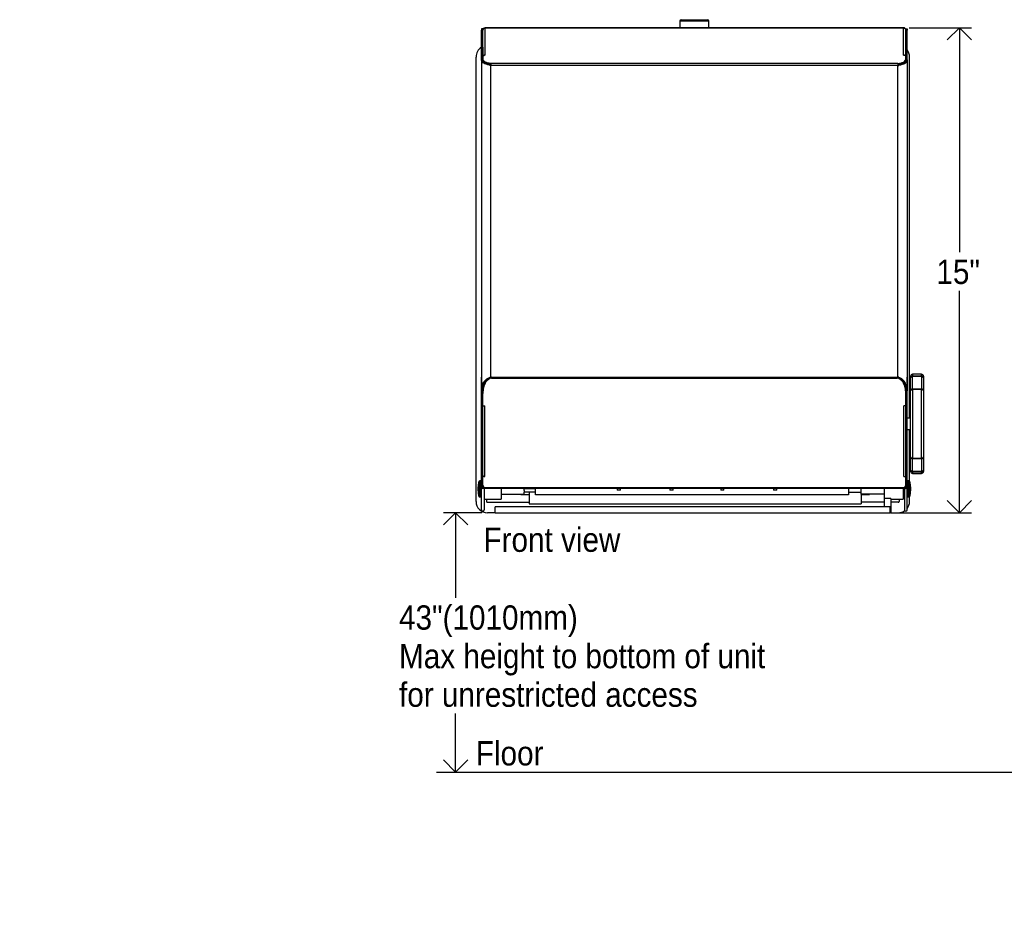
# Model space of a CAD drawing. Header units: inches. Extents: x -10.9 to 60, y -1.3 to 44.2.
# Tile 1 of 5: x -10.9 to 19.5, y -1.3 to 26.4. Entities that reach past the tile are written whole.
import ezdxf

# ---------------------------------------------------------------- set-up
doc = ezdxf.new("R2010")
doc.units = ezdxf.units.IN
doc.header["$MEASUREMENT"] = 0
doc.linetypes.add('SLD-Solid', pattern=[0])
doc.layers.add('DIMS', color=5, linetype='SLD-Solid')
doc.layers.add('NOTES', color=1, linetype='SLD-Solid')
doc.styles.add('SLDTEXTSTYLE1', font='GOTHIC.TTF', dxfattribs={"width": 0.913})
doc.dimstyles.new('SLDDIMSTYLE0', dxfattribs={"dimtxt": 0.75, "dimasz": 0.75, "dimexe": 0, "dimexo": 0.0625, "dimgap": 0.1875, "dimtad": 0, "dimtih": 1, "dimtoh": 1, "dimrnd": 1e-09, "dimzin": 12, "dimdsep": 46, "dimlunit": 5, "dimtxsty": 'SLDTEXTSTYLE1', "dimblk1": 'OPEN90', "dimblk2": 'OPEN90', "dimsah": 1, "dimcen": 0.09, "dimadec": 0, "dimazin": 3, "dimtfac": 1, "dimtofl": 0, "dimtmove": 0, "dimatfit": 3, "dimldrblk": 'OPEN90', "dimfxl": 1, "dimfrac": 2, "dimtolj": 1, "dimtzin": 12, "dimarcsym": 0})

# ---------------------------------------------------------------- blocks, each defined once
blk = doc.blocks.new('_Open90')
at = {"color": 0, "linetype": 'ByBlock', "lineweight": -2}
for p, q in [((-0.5, 0.5), (0, 0)), ((0, 0), (-1, 0)), ((0, 0), (-0.5, -0.5))]:
    blk.add_line(p, q, dxfattribs=at)
blk = doc.blocks.new('_D')
at = {"layer": 'DIMS'}
for p, q in [((3.389, 11.222), (2.201, 11.222)), ((2.576, 11.222), (2.576, 8.599)), ((2.576, 3.222), (2.576, 5.027))]:
    blk.add_line(p, q, dxfattribs=at)
at = {"layer": 'DIMS', "xscale": 0.75, "yscale": 0.75}
for p, rotation in [((2.576, 11.222), 90), ((2.576, 3.222), 270)]:
    blk.add_blockref('_Open90', p, dxfattribs=dict(at, rotation=rotation))
at = {"layer": 'DIMS', "char_height": 0.75, "attachment_point": 1, "style": 'SLDTEXTSTYLE1'}
for s, insert in [('                                              43"(1010mm)', (-10.872, 8.366)), ('                                              Max height to bottom of unit ', (-10.872, 7.175)), ('                                              for unrestricted access', (-10.872, 5.985))]:
    blk.add_mtext(s, dxfattribs=dict(at, insert=insert))
blk = doc.blocks.new('_D_1')
at = {"layer": 'DIMS'}
for p, q in [((16.565, 26.191), (18.493, 26.191)), ((18.118, 26.191), (18.118, 19.267)), ((18.118, 11.222), (18.118, 18.076)), ((16.168, 11.222), (18.493, 11.222))]:
    blk.add_line(p, q, dxfattribs=at)
at = {"layer": 'DIMS', "xscale": 0.75, "yscale": 0.75}
for p, rotation in [((18.118, 26.191, -0.481), 90), ((18.118, 11.222, -0.481), 270)]:
    blk.add_blockref('_Open90', p, dxfattribs=dict(at, rotation=rotation))
at = {"layer": 'DIMS', "insert": (17.409, 19.034), "char_height": 0.75, "attachment_point": 1, "style": 'SLDTEXTSTYLE1'}
blk.add_mtext('15"', dxfattribs=at)

msp = doc.modelspace()

# ---------------------------------------------------------------- linework, layer by layer
at = {"color": 7, "linetype": 'SLD-Solid', "lineweight": 25}
for p, q in [((9.5410122, 26.4411607), (10.3410122, 26.4411607)), ((3.4110122, 26.158861), (3.3760122, 26.158861)), ((3.3760122, 26.158861), (3.3760122, 26.1186687)), ((3.4110122, 26.1186687), (3.4110122, 26.158861)), ((3.4194116, 26.1169709), (3.4194116, 26.1271607)), ((3.4834116, 26.1822915), (3.4834116, 26.1911607)), ((3.4834116, 26.1911607), (3.4844116, 26.1911607)), ((3.4834116, 25.3500177), (3.4834116, 26.1822915)), ((3.4834116, 26.1822915), (3.4844116, 26.1822915)), ((3.4844116, 26.1822915), (3.4844116, 26.1911607)), ((16.3976129, 26.1911607), (3.4844116, 26.1911607)), ((16.3976129, 26.1822915), (3.4844116, 26.1822915)), ((9.4910122, 26.3911607), (9.4910122, 26.1911607)), ((10.3910122, 26.1911607), (10.3910122, 26.3911607)), ((16.3976129, 26.1822915), (16.3976129, 26.1911607)), ((16.3986129, 26.1911607), (16.3976129, 26.1911607)), ((16.3986129, 26.1822915), (16.3976129, 26.1822915)), ((16.3986129, 26.1822915), (16.3986129, 26.1911607)), ((16.3986129, 25.3500177), (16.3986129, 26.1822915)), ((16.4626129, 26.1169709), (16.4626129, 26.1271607)), ((16.4710122, 26.158861), (16.5060122, 26.158861)), ((16.4710122, 26.1186687), (16.4710122, 26.158861)), ((16.5060122, 26.158861), (16.5060122, 26.1186687)), ((3.3760122, 26.1186687), (3.4110122, 26.1186687)), ((3.3760122, 25.1986571), (3.3760122, 26.1186687)), ((3.4110122, 25.1986571), (3.4110122, 26.1186687)), ((3.4194116, 25.3162677), (3.4194116, 26.1169709)), ((16.4626129, 25.3162677), (16.4626129, 26.1169709)), ((16.5060122, 26.1186687), (16.4710122, 26.1186687)), ((16.4710122, 25.1986571), (16.4710122, 26.1186687)), ((16.5060122, 25.1986571), (16.5060122, 26.1186687)), ((3.4110122, 25.6078215), (3.4194116, 25.6115127)), ((3.4110122, 25.595718), (3.4149492, 25.595718)), ((3.4149492, 25.595718), (3.4194116, 25.595718)), ((3.4149492, 25.595718), (3.4149492, 25.1805966)), ((16.4670752, 25.595718), (16.4626129, 25.595718)), ((16.4670752, 25.595718), (16.4670752, 25.1805966)), ((16.4710122, 25.595718), (16.4670752, 25.595718)), ((3.2060122, 11.5722099), (3.2060122, 25.2892701)), ((3.4194116, 25.2250177), (3.4194116, 25.3162677)), ((3.4194116, 25.1986571), (3.4194116, 25.2250177)), ((3.4834116, 25.3412677), (3.4694116, 25.3412677)), ((3.4834116, 25.3412677), (3.4834116, 25.3500177)), ((16.3986129, 25.3412677), (16.3986129, 25.3500177)), ((16.3986129, 25.3412677), (16.4126129, 25.3412677)), ((16.4626129, 25.2250177), (16.4626129, 25.3162677)), ((16.4626129, 25.1986571), (16.4626129, 25.2250177)), ((16.5810122, 14.1422099), (16.5810122, 25.2892701)), ((3.3760122, 25.1986571), (3.3760122, 25.1666154)), ((3.3760122, 25.1666154), (3.3760122, 15.4099025)), ((3.3763794, 25.1666154), (3.3760122, 25.1666154)), ((3.3763794, 25.1900515), (3.3763794, 25.1666154)), ((3.3763794, 25.1900515), (3.4113343, 25.1900515)), ((3.4110122, 25.1986571), (3.4110122, 25.1900515)), ((3.4194116, 25.1986571), (3.4195374, 25.1986571)), ((3.4194116, 25.195193), (3.4194116, 25.1986571)), ((3.4195955, 25.195193), (3.4194116, 25.195193)), ((3.4194116, 25.195193), (3.4194116, 25.1689252)), ((3.4544116, 25.127873), (3.4544116, 25.1144709)), ((3.5310122, 25.0846818), (3.5310122, 25.0699626)), ((3.6325798, 25.0280448), (3.6325798, 25.0394829)), ((3.6325798, 25.0394829), (3.6360715, 25.0394829)), ((3.6610122, 25.0280448), (3.6325798, 25.0280448)), ((3.6360715, 25.0280448), (3.6360715, 25.0394829)), ((3.6610122, 25.0895379), (3.6610122, 25.0341123)), ((16.2210122, 25.0895379), (3.6610122, 25.0895379)), ((3.6610122, 25.0280448), (3.6610122, 25.0341123)), ((3.6610122, 25.0341123), (16.2210122, 25.0341123)), ((3.6610122, 15.4099025), (3.6610122, 25.0280448)), ((16.2210122, 25.0895379), (16.2210122, 25.0341123)), ((16.2210122, 25.0280448), (16.2210122, 25.0341123)), ((16.2210122, 15.4099025), (16.2210122, 25.0280448)), ((16.2210122, 25.0280448), (16.2494447, 25.0280448)), ((16.2494447, 25.0394829), (16.245953, 25.0394829)), ((16.245953, 25.0280448), (16.245953, 25.0394829)), ((16.2494447, 25.0280448), (16.2494447, 25.0394829)), ((16.2560122, 25.0624059), (16.2560122, 25.0419997)), ((16.4276129, 25.127873), (16.4276129, 25.1144709)), ((16.462429, 25.195193), (16.4626129, 25.195193)), ((16.4626129, 25.1986571), (16.4624871, 25.1986571)), ((16.4626129, 25.195193), (16.4626129, 25.1986571)), ((16.4626129, 25.195193), (16.4626129, 25.1689252)), ((16.5056451, 25.1900515), (16.4706902, 25.1900515)), ((16.4710122, 25.1986571), (16.4710122, 25.1900515)), ((16.5056451, 25.1900515), (16.5056451, 25.1666154)), ((16.5056451, 25.1666154), (16.5060122, 25.1666154)), ((16.5060122, 25.1986571), (16.5060122, 25.1666154)), ((16.5060122, 25.1666154), (16.5060122, 15.4099025)), ((16.9500122, 15.4972099), (16.6720122, 15.4972099)), ((3.3760122, 15.4099025), (3.3768083, 15.4099025)), ((3.3760122, 14.9482025), (3.3760122, 15.4099025)), ((3.3768083, 15.4099025), (3.3768083, 14.9841652)), ((3.4448318, 15.2508236), (3.4713802, 15.2508236)), ((3.5134784, 15.2817827), (3.5134784, 15.2642827)), ((3.5310122, 15.3316625), (3.5310122, 15.306367)), ((3.6319642, 15.3972687), (3.6319642, 15.4099025)), ((3.6319642, 15.4099025), (3.6610122, 15.4099025)), ((3.6319642, 15.3972687), (3.6355315, 15.3972687)), ((3.6355315, 15.3972687), (3.6355315, 15.4099025)), ((3.6827993, 15.4099025), (3.6610122, 15.4099025)), ((3.6827993, 15.4099025), (16.1992252, 15.4099025)), ((3.6827993, 15.4099025), (3.6827993, 15.3779025)), ((3.6827993, 15.3779025), (16.1992252, 15.3779025)), ((16.1992252, 15.4099025), (16.2210122, 15.4099025)), ((16.1992252, 15.4099025), (16.1992252, 15.3779025)), ((16.2500603, 15.4099025), (16.2210122, 15.4099025)), ((16.246493, 15.3972687), (16.246493, 15.4099025)), ((16.2500603, 15.3972687), (16.246493, 15.3972687)), ((16.2500603, 15.3972687), (16.2500603, 15.4099025)), ((16.2560122, 15.3924302), (16.2560122, 15.3772785)), ((16.3685461, 15.2817827), (16.3685461, 15.2642827)), ((16.4371927, 15.2508236), (16.4106442, 15.2508236)), ((16.5060122, 15.4099025), (16.5052162, 15.4099025)), ((16.5052162, 15.4099025), (16.5052162, 14.9841652)), ((16.5060122, 14.9482025), (16.5060122, 15.4099025)), ((16.6110122, 15.3924903), (16.6110122, 15.4362099)), ((16.6110122, 14.9879125), (16.6110122, 15.3924903)), ((16.6720122, 15.4540675), (16.6720122, 15.4280845)), ((16.6720122, 15.4540675), (16.9500122, 15.4540675)), ((16.9500122, 15.4280845), (16.6720122, 15.4280845)), ((16.9500122, 15.4540675), (16.9500122, 15.4280845)), ((17.0110122, 15.4362099), (17.0110122, 15.3924903)), ((17.0110122, 15.3924903), (17.0110122, 14.9879125)), ((3.4110122, 14.9482025), (3.3760122, 14.9482025)), ((3.3760122, 12.0670479), (3.3760122, 14.9482025)), ((3.3768083, 14.9841652), (3.4117105, 14.9841652)), ((3.4110122, 14.9482025), (3.4110122, 14.9841652)), ((3.4110122, 12.0670479), (3.4110122, 14.9482025)), ((3.4147722, 14.9260565), (3.4147722, 14.9085565)), ((3.4147722, 14.5189208), (3.4147722, 14.9085565)), ((3.4149492, 15.011774), (3.4149492, 14.93)), ((3.4342793, 15.098398), (3.4342793, 15.080898)), ((3.4499492, 15.1870278), (3.4499492, 15.1490972)), ((16.4477452, 15.098398), (16.4477452, 15.080898)), ((16.4591335, 15.0240384), (16.4670752, 15.0240384)), ((16.4670752, 15.0240384), (16.4670752, 14.93)), ((16.4672523, 14.9260565), (16.4672523, 14.9085565)), ((16.4710122, 14.9167425), (16.4672523, 14.9161212)), ((16.4672523, 14.5189208), (16.4672523, 14.9085565)), ((16.5052162, 14.9841652), (16.470314, 14.9841652)), ((16.4710122, 14.9482025), (16.4710122, 14.9841652)), ((16.4710122, 14.9482025), (16.5060122, 14.9482025)), ((16.4710122, 12.0670479), (16.4710122, 14.9482025)), ((16.5060122, 12.0670479), (16.5060122, 14.9482025)), ((16.6110122, 12.9465072), (16.6110122, 14.9879125)), ((16.9500122, 15.0385685), (16.6720122, 15.0385685)), ((16.6720122, 15.0230739), (16.6720122, 12.9113459)), ((16.9500122, 15.0230739), (16.6720122, 15.0230739)), ((16.9500122, 12.9113459), (16.9500122, 15.0230739)), ((17.0110122, 14.9879125), (17.0110122, 12.9465072)), ((3.4147722, 14.5189208), (3.4787722, 14.5189208)), ((3.4147722, 12.3712337), (3.4147722, 14.5189208)), ((3.4787722, 12.3392337), (3.4787722, 14.5189208)), ((16.4672523, 14.5189208), (16.4032523, 14.5189208)), ((16.4032523, 12.3392337), (16.4032523, 14.5189208)), ((16.4672523, 12.3712337), (16.4672523, 14.5189208)), ((16.4710122, 14.1422099), (16.4672523, 14.1422099)), ((16.6110122, 14.1422099), (16.5060122, 14.1422099)), ((16.4672523, 13.7922099), (16.4710122, 13.7922099)), ((16.5060122, 13.7922099), (16.6110122, 13.7922099)), ((16.5810122, 12.2014759), (16.5810122, 13.7922099)), ((16.6110122, 12.5419294), (16.6110122, 12.9465072)), ((16.6720122, 12.9113459), (16.9500122, 12.9113459)), ((16.6720122, 12.8958513), (16.9500122, 12.8958513)), ((17.0110122, 12.9465072), (17.0110122, 12.5419294)), ((16.6110122, 12.4982099), (16.6110122, 12.5419294)), ((16.6720122, 12.5063353), (16.9500122, 12.5063353)), ((16.6720122, 12.5063353), (16.6720122, 12.4803522)), ((16.9500122, 12.4803522), (16.6720122, 12.4803522)), ((16.9500122, 12.5063353), (16.9500122, 12.4803522)), ((17.0110122, 12.5419294), (17.0110122, 12.4982099)), ((3.2899631, 12.1827357), (3.2888005, 12.1774553)), ((3.3660122, 12.2102099), (3.3241444, 12.2102099)), ((3.4147722, 12.2727099), (3.4110122, 12.2727099)), ((3.4147722, 12.3567337), (3.4147722, 12.3392337)), ((3.4147722, 12.3567337), (3.4217196, 12.3567337)), ((3.4147722, 12.0720848), (3.4147722, 12.3392337)), ((3.4787722, 12.3392337), (3.4147722, 12.3392337)), ((3.4149492, 12.3688552), (3.4149492, 12.3567337)), ((16.4032523, 12.3392337), (16.4672523, 12.3392337)), ((16.4672523, 12.3567337), (16.4603049, 12.3567337)), ((16.4670752, 12.3688552), (16.4670752, 12.3567337)), ((16.4672523, 12.3567337), (16.4672523, 12.3392337)), ((16.4672523, 12.0720848), (16.4672523, 12.3392337)), ((16.55788, 12.2102099), (16.5160122, 12.2102099)), ((16.593224, 12.1774553), (16.5920613, 12.1827357)), ((16.6720122, 12.4372099), (16.9500122, 12.4372099)), ((3.2716079, 11.9010075), (3.2716079, 12.0194123)), ((3.4110122, 12.0670479), (3.3760122, 12.0670479)), ((3.3760122, 12.0670479), (3.3760122, 12.0186712)), ((3.3760122, 12.0186712), (3.4110122, 12.0186712)), ((3.3760122, 12.0129563), (3.3760122, 12.0186712)), ((3.4110122, 12.0129563), (3.3760122, 12.0129563)), ((3.3760122, 11.315475), (3.3760122, 12.0129563)), ((3.4110122, 12.0186712), (3.4110122, 12.0670479)), ((3.4110122, 12.0129563), (3.4110122, 12.0186712)), ((3.4210122, 12.0461464), (3.4210122, 12.0129563)), ((3.4210122, 12.0129563), (3.4560122, 12.0129563)), ((3.4560122, 12.0140852), (3.4560122, 12.0129563)), ((3.4560122, 12.0129563), (3.4560122, 11.315475)), ((3.4897722, 12.0071329), (16.3922523, 12.0071329)), ((3.4897722, 12.0071329), (3.4897722, 11.9821329)), ((3.4897722, 11.9821329), (16.3922523, 11.9821329)), ((3.9860122, 11.9821329), (3.9860122, 11.7982099)), ((4.6940122, 11.9135575), (4.6940122, 11.9821329)), ((4.6940122, 11.9712099), (5.0440122, 11.9712099)), ((4.6940122, 11.9135575), (4.6940122, 11.8604474)), ((4.6940122, 11.7982099), (4.6940122, 11.8604474)), ((5.0440122, 11.8604474), (4.6940122, 11.8604474)), ((4.8430122, 11.8604474), (4.8430122, 11.4942099)), ((7.5650122, 11.9712099), (5.0440122, 11.9712099)), ((5.0440122, 11.7782099), (5.0440122, 11.9712099)), ((7.5650122, 11.9821329), (7.5650122, 11.9197173)), ((7.6650122, 11.9197173), (7.5650122, 11.9197173)), ((7.6650122, 11.9197173), (7.6650122, 11.9821329)), ((9.1850122, 11.9712099), (7.6650122, 11.9712099)), ((9.1850122, 11.9821329), (9.1850122, 11.9197173)), ((9.2850122, 11.9197173), (9.1850122, 11.9197173)), ((9.2850122, 11.9197173), (9.2850122, 11.9821329)), ((10.7540122, 11.9712099), (9.2850122, 11.9712099)), ((10.7540122, 11.9821329), (10.7540122, 11.9197173)), ((10.8540122, 11.9197173), (10.7540122, 11.9197173)), ((10.8540122, 11.9197173), (10.8540122, 11.9821329)), ((12.3850122, 11.9712099), (10.8540122, 11.9712099)), ((12.3850122, 11.9821329), (12.3850122, 11.9197173)), ((12.4850122, 11.9197173), (12.3850122, 11.9197173)), ((12.4850122, 11.9197173), (12.4850122, 11.9821329)), ((14.6940122, 11.9712099), (12.4850122, 11.9712099)), ((14.6940122, 11.9712099), (14.6940122, 11.7782099)), ((14.6940122, 11.8604474), (15.0930122, 11.8604474)), ((15.0930122, 11.9709368), (15.0930122, 11.9821329)), ((15.0930122, 11.8604474), (15.0930122, 11.9709368)), ((15.0930122, 11.7982099), (15.0930122, 11.8604474)), ((15.8010122, 11.9821329), (15.8010122, 11.7982099)), ((16.3810122, 11.9821329), (16.3810122, 11.6477099)), ((16.3922523, 12.0071329), (16.3922523, 11.9821329)), ((16.4260122, 12.0140852), (16.4260122, 12.0129563)), ((16.4260122, 12.0129563), (16.4260122, 11.315475)), ((16.4610122, 12.0129563), (16.4260122, 12.0129563)), ((16.4610122, 12.0461464), (16.4610122, 12.0129563)), ((16.4710122, 12.0852099), (16.4672523, 12.0852099)), ((16.4710122, 12.0670479), (16.5060122, 12.0670479)), ((16.4710122, 12.0186712), (16.4710122, 12.0670479)), ((16.5060122, 12.0186712), (16.4710122, 12.0186712)), ((16.4710122, 12.0129563), (16.4710122, 12.0186712)), ((16.4710122, 12.0129563), (16.5060122, 12.0129563)), ((16.5060122, 12.0670479), (16.5060122, 12.0186712)), ((16.5060122, 12.0129563), (16.5060122, 12.0186712)), ((16.5060122, 11.315475), (16.5060122, 12.0129563)), ((16.6104166, 12.0194123), (16.6104166, 11.9010075)), ((3.2888005, 11.7429645), (3.2899631, 11.737684)), ((3.3241444, 11.7102099), (3.3660122, 11.7102099)), ((3.4560122, 11.6477099), (3.9860122, 11.6477099)), ((3.5310122, 11.6477099), (3.5310122, 11.5722099)), ((3.5560122, 11.5472099), (4.8430122, 11.5472099)), ((3.9860122, 11.7982099), (4.6940122, 11.7982099)), ((3.9860122, 11.7982099), (3.9860122, 11.6477099)), ((4.5930122, 11.7982099), (4.5930122, 11.7862099)), ((4.5930122, 11.7862099), (4.8430122, 11.7862099)), ((14.6940122, 11.7782099), (5.0440122, 11.7782099)), ((15.0930122, 11.7982099), (15.0930122, 11.4942099)), ((15.8010122, 11.7982099), (15.0930122, 11.7982099)), ((15.0930122, 11.7862099), (15.3430122, 11.7862099)), ((15.8010122, 11.5472099), (15.0930122, 11.5472099)), ((15.3430122, 11.7982099), (15.3430122, 11.7862099)), ((15.8010122, 11.7982099), (15.8010122, 11.6624999)), ((16.0010122, 11.6624999), (15.8010122, 11.6624999)), ((15.8010122, 11.6624999), (15.8010122, 11.4097099)), ((16.0010122, 11.6624999), (16.0010122, 11.2222099)), ((16.0010122, 11.6477099), (16.3810122, 11.6477099)), ((16.2310122, 11.5472099), (16.0010122, 11.5472099)), ((16.2560122, 11.6477099), (16.2560122, 11.5722099)), ((16.3810122, 11.8352099), (16.4260122, 11.8352099)), ((16.5160122, 11.7102099), (16.55788, 11.7102099)), ((16.5810122, 11.5722099), (16.5810122, 11.7189439)), ((16.5920613, 11.737684), (16.593224, 11.7429645)), ((15.9872622, 11.4097099), (3.7997622, 11.4097099)), ((3.7997622, 11.2222099), (3.7997622, 11.4097099)), ((4.8430122, 11.4942099), (15.0930122, 11.4942099)), ((15.9872622, 11.2222099), (15.9872622, 11.4097099)), ((3.7997622, 11.2222099), (3.5560122, 11.2222099)), ((3.7997622, 11.2222099), (15.9872622, 11.2222099)), ((16.0010122, 11.2222099), (15.9872622, 11.2222099)), ((16.0010122, 11.2222099), (16.2310122, 11.2222099))]:
    msp.add_line(p, q, dxfattribs=at)
at = {"color": 8, "linetype": 'SLD-Solid', "lineweight": 25}
for p, q in [((10.3910122, 26.3911607), (9.4910122, 26.3911607)), ((16.6720122, 15.4972099), (16.6720122, 15.4540675)), ((16.9500122, 15.4540675), (16.9500122, 15.4972099)), ((16.6610122, 15.4159484), (16.6610122, 15.0374383)), ((16.9610122, 15.0374383), (16.9610122, 15.4159484)), ((16.6720122, 15.0385685), (16.6720122, 15.0230739)), ((16.9500122, 15.0385685), (16.9500122, 15.0230739)), ((16.6610122, 12.8969815), (16.6610122, 12.5184714)), ((16.6720122, 12.9113459), (16.6720122, 12.8958513)), ((16.9500122, 12.9113459), (16.9500122, 12.8958513)), ((16.9610122, 12.5184714), (16.9610122, 12.8969815)), ((16.6720122, 12.4803522), (16.6720122, 12.4372099)), ((16.9500122, 12.4372099), (16.9500122, 12.4803522)), ((3.2888005, 12.1774553), (3.2888005, 11.7429645)), ((3.2899631, 11.737684), (3.2899631, 12.1827357)), ((3.3241444, 12.2102099), (3.3241444, 11.7102099)), ((3.3660122, 12.2039661), (3.3660122, 12.2102099)), ((3.3660122, 11.7102099), (3.3660122, 12.2039661)), ((16.5160122, 12.2102099), (16.5160122, 11.7102099)), ((16.55788, 12.206212), (16.55788, 12.2102099)), ((16.55788, 11.7102099), (16.55788, 12.206212)), ((16.5920613, 12.1827357), (16.5920613, 11.737684)), ((16.593224, 11.7429645), (16.593224, 12.1774553))]:
    msp.add_line(p, q, dxfattribs=at)
at = {"color": 7, "linetype": 'SLD-Solid', "lineweight": 25, "flags": 128}
for points in [[(3.4194116, 25.3162677), (3.4203723, 25.321145), (3.4232176, 25.3258348), (3.4278381, 25.330157), (3.4340562, 25.3339454), (3.4416331, 25.3370545), (3.4502774, 25.3393647), (3.4596571, 25.3407874), (3.4694116, 25.3412677)], [(3.6610122, 25.0895379), (3.6124719, 25.0945957), (3.566565, 25.1039639), (3.5248088, 25.1173327), (3.4885832, 25.1342605), (3.4590855, 25.1541877), (3.4372905, 25.1764558), (3.4239185, 25.2003288), (3.4194116, 25.2250177)], [(16.2210122, 25.0895379), (16.2695526, 25.0945957), (16.3154594, 25.1039639), (16.3572157, 25.1173327), (16.3934413, 25.1342605), (16.422939, 25.1541877), (16.444734, 25.1764558), (16.4581059, 25.2003288), (16.4626129, 25.2250177)], [(16.4626129, 25.3162677), (16.4616522, 25.321145), (16.4588069, 25.3258348), (16.4541864, 25.330157), (16.4479682, 25.3339454), (16.4403914, 25.3370545), (16.4317471, 25.3393647), (16.4223674, 25.3407874), (16.4126129, 25.3412677)], [(3.6610122, 25.059227), (3.6141091, 25.0640376), (3.5696111, 25.072875), (3.5288897, 25.085467), (3.4931996, 25.1014254), (3.4636407, 25.1202585), (3.4411241, 25.1413859), (3.4263436, 25.1641566), (3.4197547, 25.1878687)], [(16.2210122, 25.059227), (16.2679154, 25.0640376), (16.3124133, 25.072875), (16.3531348, 25.085467), (16.3888249, 25.1014254), (16.4183837, 25.1202585), (16.4409003, 25.1413859), (16.4556809, 25.1641566), (16.4622698, 25.1878687)], [(16.6610122, 15.4159484), (16.6512577, 15.4154976), (16.6418781, 15.4141627), (16.6332337, 15.411995), (16.6256569, 15.4090777), (16.6194388, 15.4055229), (16.6148183, 15.4014673), (16.611973, 15.3970668), (16.6110122, 15.3924903)], [(17.0110122, 15.3924903), (17.0100515, 15.3970668), (17.0072062, 15.4014673), (17.0025857, 15.4055229), (16.9963676, 15.4090777), (16.9887908, 15.411995), (16.9801464, 15.4141627), (16.9707668, 15.4154976), (16.9610122, 15.4159484)], [(16.6110122, 12.5419294), (16.611973, 12.537353), (16.6148183, 12.5329524), (16.6194388, 12.5288968), (16.6256569, 12.5253421), (16.6332337, 12.5224248), (16.6418781, 12.520257), (16.6512577, 12.5189221), (16.6610122, 12.5184714)], [(16.9610122, 12.5184714), (16.9707668, 12.5189221), (16.9801464, 12.520257), (16.9887908, 12.5224248), (16.9963676, 12.5253421), (17.0025857, 12.5288968), (17.0072062, 12.5329524), (17.0100515, 12.537353), (17.0110122, 12.5419294)]]:
    msp.add_lwpolyline(points, dxfattribs=at)
at = {"color": 7, "linetype": 'SLD-Solid', "lineweight": 25}
for centre, radius, start, end in [((9.5410122, 26.3911607), 0.05, 90, 180), ((10.3410122, 26.3911607), 0.05, 0, 90), ((3.5560122, 25.2892701), 0.35, 120.94972308, 180), ((3.4828453, 25.2800412), 0.0699788, 89.53637454, 124.89866269), ((16.3991791, 25.2800412), 0.0699788, 55.10133731, 90.46362546), ((16.2310122, 25.2892701), 0.35, 360, 38.2132107), ((16.6720122, 15.4362099), 0.061, 90, 180), ((16.9500122, 15.4362099), 0.061, 0, 90), ((4.0981067, 14.9205025), 0.6872508, 148.28536191, 164.99810966), ((4.0981067, 14.9030025), 0.6872508, 148.28536191, 164.99810966), ((3.7308565, 15.1408113), 0.2590871, 100.68949369, 147.03627827), ((3.7308565, 15.1233113), 0.2590871, 100.68949369, 147.03627827), ((16.151168, 15.1408113), 0.2590871, 32.96372173, 79.31050631), ((16.151168, 15.1233113), 0.2590871, 32.96372173, 79.31050631), ((15.7839178, 14.9205025), 0.6872508, 15.00189034, 31.71463809), ((15.7839178, 14.9030025), 0.6872508, 15.00189034, 31.71463809), ((4.6657242, 14.8717378), 1.2521308, 169.57084522, 177.51366975), ((4.6657242, 14.8542378), 1.2521308, 169.57084522, 177.51366975), ((15.2163003, 14.8717378), 1.2521308, 2.48633025, 10.42915478), ((15.2163003, 14.8542378), 1.2521308, 2.48633025, 10.42915478), ((16.6609641, 14.9879102), 0.0499519, 138.56891229, 179.99727901), ((16.96106, 14.9879101), 0.0499522, 0.00279736, 42.20496442), ((16.6609645, 12.9465097), 0.0499522, 180.00279736, 222.20496442), ((16.9610603, 12.9465096), 0.0499519, 318.56891229, 359.99727901), ((16.6720122, 12.4982099), 0.061, 180, 270), ((16.9500122, 12.4982099), 0.061, 270, 0), ((4.0066079, 12.0194123), 0.735, 167.58303377, 180), ((3.3241444, 12.1752099), 0.035, 90, 167.58303377), ((3.3660122, 12.2002099), 0.01, 0, 90), ((3.4353646, 12.3721857), 0.0206144, 182.64716428, 228.55384314), ((3.4736189, 12.4241832), 0.0851057, 232.42337098, 273.47146773), ((16.4084055, 12.4241832), 0.0851057, 266.52853227, 307.57662902), ((16.4466599, 12.3721857), 0.0206144, 311.44615686, 357.35283572), ((16.5160122, 12.2002099), 0.01, 90, 180), ((16.55788, 12.1752099), 0.035, 12.41696623, 90), ((15.8754166, 12.0194123), 0.735, 0, 12.41696623), ((4.0066079, 11.9010075), 0.735, 180, 192.41696623), ((3.4160122, 12.0133794), 0.0400022, 180.60609758, 359.39390242), ((3.4160122, 12.0130092), 0.0050003, 180.60609758, 359.39390242), ((3.4850847, 12.0774974), 0.0705205, 184.40194965, 273.81126105), ((16.3969398, 12.0774974), 0.0705205, 266.18873895, 355.59805035), ((16.4660122, 12.0133794), 0.0400022, 180.60609758, 359.39390242), ((16.4660122, 12.0130092), 0.0050003, 180.60609758, 359.39390242), ((15.8754166, 11.9010075), 0.735, 347.58303377, 0), ((3.5560122, 11.5722099), 0.35, 180, 270), ((3.3241444, 11.7452099), 0.035, 192.41696623, 270), ((3.3660122, 11.7202099), 0.01, 270, 0), ((3.5560122, 11.5722099), 0.025, 180, 270), ((16.2310122, 11.5722099), 0.025, 270, 0), ((16.5160122, 11.7202099), 0.01, 180, 270), ((16.2310122, 11.5722099), 0.35, 321.7867893, 0), ((16.55788, 11.7452099), 0.035, 270, 347.58303377), ((3.4160122, 11.3158981), 0.0400022, 180.60609758, 359.39390242), ((16.2310122, 11.5722099), 0.35, 270, 305.94590528), ((16.4660122, 11.3158981), 0.0400022, 180.60609758, 359.39390242)]:
    msp.add_arc(centre, radius, start, end, dxfattribs=at)
for centre, start_param, end_param in [((3.692155, 25.2152214), 1.6011670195, 1.6209610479), ((16.1898694, 25.2152214), 4.6622242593, 4.6820182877)]:
    msp.add_ellipse(centre, major_axis=(0, 0.5454869), ratio=0.5, start_param=start_param, end_param=end_param, dxfattribs=at)
for points in [[(3.4194116, 26.1271607), (3.4203736, 26.135547), (3.4222976, 26.1523198), (3.4370976, 26.1734747), (3.4582525, 26.1882746), (3.4750252, 26.1901986), (3.4834116, 26.1911607)], [(3.4834116, 26.1822915), (3.4750252, 26.1806338), (3.4582525, 26.1773184), (3.4370976, 26.1620275), (3.4222976, 26.1412331), (3.4203736, 26.1250583), (3.4194116, 26.1169709)], [(16.4626129, 26.1271607), (16.4616509, 26.135547), (16.4597268, 26.1523198), (16.4449269, 26.1734747), (16.423772, 26.1882746), (16.4069993, 26.1901986), (16.3986129, 26.1911607)], [(16.3986129, 26.1822915), (16.4069993, 26.1806338), (16.423772, 26.1773184), (16.4449269, 26.1620275), (16.4597268, 26.1412331), (16.4616509, 26.1250583), (16.4626129, 26.1169709)]]:
    msp.add_open_spline(points, degree=3, dxfattribs=at)
for points, knots in [([(3.6325798, 25.0394829), (3.6121929, 25.0437603), (3.5732325, 25.0519348), (3.5081702, 25.0694439), (3.444883, 25.093921), (3.391383, 25.1364216), (3.3817091, 25.1710008), (3.3763794, 25.1900515)], [0, 0, 0, 0, 0.14572153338, 0.27848297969, 0.50501874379, 0.72729932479, 1, 1, 1, 1]), ([(3.6360715, 25.0394829), (3.6181814, 25.0437626), (3.5839587, 25.0519494), (3.5268003, 25.0694868), (3.4711201, 25.0940997), (3.4243804, 25.1366458), (3.4159802, 25.1710331), (3.4113343, 25.1900515)], [0, 0, 0, 0, 0.1438994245, 0.2752705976, 0.5004995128, 0.7237442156, 1, 1, 1, 1]), ([(16.245953, 25.0394829), (16.2638431, 25.0437626), (16.2980658, 25.0519494), (16.3552242, 25.0694868), (16.4109043, 25.0940997), (16.457644, 25.1366458), (16.4660443, 25.1710331), (16.4706901, 25.1900515)], [0, 0, 0, 0, 0.1438994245, 0.2752705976, 0.5004995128, 0.7237442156, 1, 1, 1, 1]), ([(16.2494447, 25.0394829), (16.2698315, 25.0437603), (16.308792, 25.0519348), (16.3738543, 25.0694439), (16.4371415, 25.093921), (16.4906415, 25.1364216), (16.5003154, 25.1710008), (16.505645, 25.1900515)], [0, 0, 0, 0, 0.14572153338, 0.27848297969, 0.50501874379, 0.72729932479, 1, 1, 1, 1]), ([(3.3768083, 14.9841652), (3.3803493, 15.0304664), (3.3874721, 15.1236023), (3.425639, 15.2082548), (3.4448318, 15.2508236)], [0, 0, 0, 0, 0.4971356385, 1, 1, 1, 1]), ([(3.4117105, 14.9841652), (3.4147653, 15.0303537), (3.4208768, 15.1227595), (3.4545422, 15.2081267), (3.4713802, 15.2508236)], [0, 0, 0, 0, 0.4998441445, 1, 1, 1, 1]), ([(3.4448318, 15.2508236), (3.4662845, 15.282363), (3.4974178, 15.3281345), (3.567922, 15.370787), (3.608847, 15.3877097), (3.6319642, 15.3972687)], [0, 0, 0, 0, 0.4909111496, 0.7124328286, 1, 1, 1, 1]), ([(3.4713802, 15.2508236), (3.489912, 15.2821668), (3.5165713, 15.3272562), (3.5790215, 15.3706412), (3.6152028, 15.3876899), (3.6355315, 15.3972687)], [0, 0, 0, 0, 0.4997558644, 0.7189353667, 1, 1, 1, 1]), ([(16.4106442, 15.2508236), (16.3921125, 15.2821668), (16.3654532, 15.3272562), (16.303003, 15.3706412), (16.2668217, 15.3876899), (16.246493, 15.3972687)], [0, 0, 0, 0, 0.4997558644, 0.7189353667, 1, 1, 1, 1]), ([(16.4371927, 15.2508236), (16.4157399, 15.282363), (16.3846067, 15.3281345), (16.3141025, 15.370787), (16.2731775, 15.3877097), (16.2500603, 15.3972687)], [0, 0, 0, 0, 0.4909111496, 0.7124328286, 1, 1, 1, 1]), ([(16.470314, 14.9841652), (16.4672592, 15.0303537), (16.4611477, 15.1227595), (16.4274822, 15.2081267), (16.4106442, 15.2508236)], [0, 0, 0, 0, 0.4998441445, 1, 1, 1, 1]), ([(16.5052162, 14.9841652), (16.5016752, 15.0304664), (16.4945524, 15.1236023), (16.4563855, 15.2082548), (16.4371927, 15.2508236)], [0, 0, 0, 0, 0.4971356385, 1, 1, 1, 1]), ([(16.6110122, 15.3924903), (16.6116288, 15.3990896), (16.6129813, 15.4135656), (16.6239307, 15.4324065), (16.6391475, 15.445365), (16.6554075, 15.4527207), (16.6663861, 15.4536112), (16.6720122, 15.4540675)], [0, 0, 0, 0, 0.20618091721, 0.45227392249, 0.65805500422, 0.824765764, 1, 1, 1, 1]), ([(16.6720122, 15.4280845), (16.6709918, 15.4279926), (16.6689685, 15.4278104), (16.6660032, 15.4263246), (16.6632484, 15.4237151), (16.6613502, 15.4200256), (16.6611198, 15.4172462), (16.6610122, 15.4159484)], [0, 0, 0, 0, 0.1573600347, 0.3120137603, 0.5140663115, 0.7730839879, 1, 1, 1, 1]), ([(16.9500122, 15.4540675), (16.954718, 15.4537447), (16.9650204, 15.4530378), (16.9807087, 15.4466816), (16.9961379, 15.4345348), (17.0084501, 15.4157607), (17.0101486, 15.4003343), (17.0110122, 15.3924903)], [0, 0, 0, 0, 0.1467747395, 0.3213384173, 0.5189988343, 0.7554211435, 1, 1, 1, 1]), ([(16.9610122, 15.4159484), (16.9608636, 15.4174872), (16.9605784, 15.4204387), (16.9584235, 15.4241453), (16.955629, 15.426588), (16.9527585, 15.4278767), (16.9508644, 15.42802), (16.9500122, 15.4280845)], [0, 0, 0, 0, 0.2684958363, 0.5149963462, 0.7074854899, 0.8683926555, 1, 1, 1, 1]), ([(16.6720122, 15.0230739), (16.6673065, 15.02289), (16.6570041, 15.0224875), (16.6413158, 15.0188672), (16.6258866, 15.011943), (16.6135744, 15.0012287), (16.6118759, 14.9924011), (16.6110122, 14.9879125)], [0, 0, 0, 0, 0.1467747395, 0.3213384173, 0.5189988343, 0.7554211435, 1, 1, 1, 1]), ([(16.6760199, 15.0385287), (16.6745482, 15.0385485), (16.6712151, 15.0385935), (16.665898, 15.0385016), (16.6599467, 15.0382136), (16.6544408, 15.0377549), (16.6446038, 15.0355639), (16.6337062, 15.0307889), (16.6270042, 15.0243264), (16.6235394, 15.0209854)], [0, 0, 0, 0, 0.0735065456, 0.1664706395, 0.2615470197, 0.4204765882, 0.5426781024, 0.7635738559, 1, 1, 1, 1]), ([(16.9979949, 15.0214563), (16.9953876, 15.0240392), (16.9904375, 15.0289429), (16.981925, 15.033625), (16.9744223, 15.0363004), (16.9685441, 15.0374933), (16.9638497, 15.0380631), (16.9594214, 15.0383728), (16.9535335, 15.0385674), (16.9491098, 15.0385776), (16.946988, 15.0385456), (16.9466245, 15.0385401)], [0, 0, 0, 0, 0.1846150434, 0.3504861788, 0.4860910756, 0.5882781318, 0.6630197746, 0.7824454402, 0.8905126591, 0.9812434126, 1, 1, 1, 1]), ([(17.0110122, 14.9879125), (17.0103957, 14.9916893), (17.0090431, 14.9999738), (16.9980938, 15.0107292), (16.982877, 15.018117), (16.966617, 15.0223069), (16.9556384, 15.022814), (16.9500122, 15.0230739)], [0, 0, 0, 0, 0.2061809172, 0.4522739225, 0.6580550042, 0.824765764, 1, 1, 1, 1]), ([(16.6110122, 12.9465072), (16.6116288, 12.9427305), (16.6129813, 12.9344459), (16.6239307, 12.9236906), (16.6391475, 12.9163028), (16.6554075, 12.9121128), (16.6663861, 12.9116057), (16.6720122, 12.9113459)], [0, 0, 0, 0, 0.2061809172, 0.4522739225, 0.6580550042, 0.824765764, 1, 1, 1, 1]), ([(16.6240295, 12.9129635), (16.6266369, 12.9103805), (16.6315869, 12.9054769), (16.6400995, 12.9007948), (16.6476022, 12.8981194), (16.6534804, 12.8969264), (16.6581748, 12.8963567), (16.6626031, 12.8960469), (16.668491, 12.8958523), (16.6729147, 12.8958422), (16.6750364, 12.8958742), (16.6753999, 12.8958796)], [0, 0, 0, 0, 0.1846150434, 0.3504861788, 0.4860910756, 0.5882781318, 0.6630197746, 0.7824454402, 0.8905126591, 0.9812434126, 1, 1, 1, 1]), ([(16.9460045, 12.8958911), (16.9474763, 12.8958712), (16.9508094, 12.8958263), (16.9561264, 12.8959181), (16.9620778, 12.8962062), (16.9675837, 12.8966648), (16.9774207, 12.8988558), (16.9883182, 12.9036309), (16.9950203, 12.9100934), (16.9984851, 12.9134343)], [0, 0, 0, 0, 0.0735065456, 0.1664706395, 0.2615470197, 0.4204765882, 0.5426781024, 0.7635738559, 1, 1, 1, 1]), ([(16.9500122, 12.9113459), (16.954718, 12.9115298), (16.9650204, 12.9119323), (16.9807087, 12.9155526), (16.9961379, 12.9224768), (17.0084501, 12.9331911), (17.0101486, 12.9420186), (17.0110122, 12.9465072)], [0, 0, 0, 0, 0.14677473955, 0.32133841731, 0.51899883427, 0.75542114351, 1, 1, 1, 1]), ([(16.6720122, 12.4803522), (16.6673065, 12.4806751), (16.6570041, 12.481382), (16.6413158, 12.4877382), (16.6258866, 12.499885), (16.6135744, 12.518659), (16.6118759, 12.5340854), (16.6110122, 12.5419294)], [0, 0, 0, 0, 0.1467747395, 0.3213384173, 0.5189988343, 0.7554211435, 1, 1, 1, 1]), ([(16.6610122, 12.5184714), (16.6611609, 12.5169326), (16.6614461, 12.513981), (16.663601, 12.5102744), (16.6663955, 12.5078317), (16.669266, 12.5065431), (16.6711601, 12.5063998), (16.6720122, 12.5063353)], [0, 0, 0, 0, 0.2684958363, 0.5149963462, 0.7074854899, 0.8683926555, 1, 1, 1, 1]), ([(17.0110122, 12.5419294), (17.0103957, 12.5353302), (17.0090431, 12.5208541), (16.9980938, 12.5020133), (16.982877, 12.4890548), (16.966617, 12.4816991), (16.9556384, 12.4808086), (16.9500122, 12.4803522)], [0, 0, 0, 0, 0.20618091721, 0.45227392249, 0.65805500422, 0.824765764, 1, 1, 1, 1]), ([(16.9500122, 12.5063353), (16.9510327, 12.5064272), (16.953056, 12.5066094), (16.9560212, 12.5080952), (16.9587761, 12.5107046), (16.9606742, 12.5143942), (16.9609046, 12.5171735), (16.9610122, 12.5184714)], [0, 0, 0, 0, 0.1573600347, 0.3120137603, 0.5140663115, 0.7730839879, 1, 1, 1, 1])]:
    msp.add_open_spline(points, degree=3, knots=knots, dxfattribs=at)
at = {"layer": 'NOTES'}
msp.add_line((1.9873258, 3.2222099), (30.6223519, 3.2222099), dxfattribs=at)

# ---------------------------------------------------------------- texts
at = {"layer": 'NOTES', "char_height": 0.75, "attachment_point": 1, "style": 'SLDTEXTSTYLE1'}
for s, insert in [('Front view', (3.4365214, 10.7672256)), ('Floor', (3.1999415, 4.1747506))]:
    msp.add_mtext(s, dxfattribs=dict(at, insert=insert))

# ---------------------------------------------------------------- dimensions: what is measured, and where the dimension line sits
at = {"layer": 'DIMS'}
dim = msp.add_linear_dim(base=(18.1178882, 11.2222099), p1=(16.3986129, 26.1911607), p2=(16.0010122, 11.2222099), angle=90, dimstyle='SLDDIMSTYLE0', dxfattribs=at)
dim.commit()
dim.dimension.update_dxf_attribs({"geometry": '_D_1', "text_midpoint": (18.1178882, 18.6713243), "dimtype": 160})
dim = msp.add_linear_dim(base=(2.576091, 11.2222099), p1=(1.9873258, 3.2222099), p2=(3.5560122, 11.2222099), angle=90, text='                                              43"(1010mm)\\P                                              Max height to bottom of unit \\P                                              for unrestricted access', dimstyle='SLDDIMSTYLE0', dxfattribs=at)
dim.commit()
dim.dimension.update_dxf_attribs({"geometry": '_D', "text_midpoint": (2.576091, 6.8127591), "dimtype": 160})

doc.saveas('drawing.dxf')
